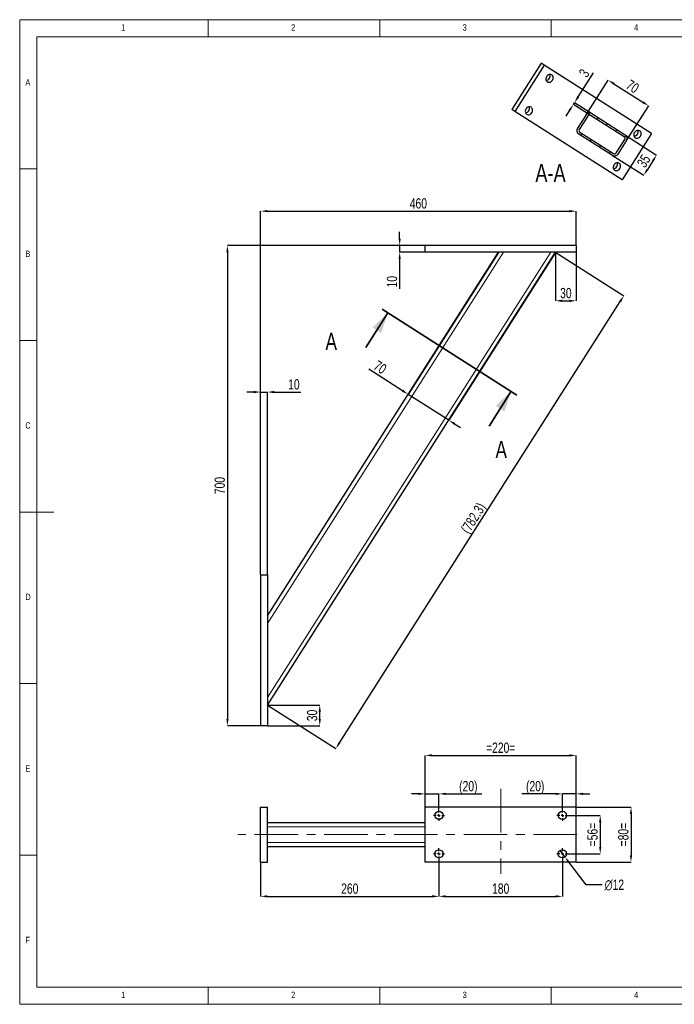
# Model space of a CAD drawing. Header units: millimetres. Extents: x 5 to 415, y 5 to 292.
# Tile 1 of 2: x 5 to 196, y 5 to 292. Entities that reach past the tile are written whole.
import ezdxf

# ---------------------------------------------------------------- set-up
doc = ezdxf.new("R2010")
doc.units = ezdxf.units.MM
doc.header["$PDSIZE"] = -1
doc.linetypes.add('CENTERX2', pattern=[20.32, 12.7, -2.54, 2.54, -2.54])
for name, color, linetype in [('COTES', 1, 'Continuous'), ('NOTES', 6, 'Continuous'), ('TRAIT-FINS', 9, 'Continuous'), ('TRAIT-MIXTES', 3, 'CENTERX2')]:
    doc.layers.add(name, color=color, linetype=linetype)
doc.layers.add('TRAIT-FORT', color=4, linetype='Continuous', lineweight=25)
doc.styles.add('SLDTEXTSTYLE0', font='TXT', dxfattribs={"width": 0.75})
doc.dimstyles.new('SLDDIMSTYLE0', dxfattribs={"dimtxt": 3, "dimasz": 2, "dimexe": 0, "dimexo": 0.0625, "dimgap": 0.75, "dimtad": 1, "dimlfac": 5, "dimrnd": 1e-09, "dimzin": 12, "dimdsep": 46, "dimtxsty": 'SLDTEXTSTYLE0', "dimsah": 1, "dimcen": 0.09, "dimadec": 0, "dimazin": 3, "dimtfac": 1, "dimtmove": 0, "dimatfit": 0, "dimfxl": 1, "dimfrac": 2, "dimtolj": 1, "dimtzin": 12, "dimarcsym": 0})
doc.dimstyles.new('SLDDIMSTYLE1', dxfattribs={"dimtxt": 3, "dimasz": 2, "dimexe": 0, "dimexo": 0.0625, "dimgap": 0.75, "dimtad": 1, "dimlfac": 5, "dimrnd": 1e-09, "dimzin": 12, "dimdsep": 46, "dimtxsty": 'SLDTEXTSTYLE0', "dimsah": 1, "dimcen": 0.09, "dimadec": 0, "dimazin": 3, "dimtfac": 1, "dimtofl": 0, "dimtmove": 0, "dimatfit": 3, "dimfxl": 1, "dimfrac": 2, "dimtolj": 1, "dimtzin": 12, "dimarcsym": 0})
doc.dimstyles.new('SLDDIMSTYLE2', dxfattribs={"dimtxt": 3, "dimasz": 2, "dimexe": 0, "dimexo": 0.0625, "dimgap": 0.75, "dimtad": 1, "dimdec": 0, "dimlfac": 5, "dimrnd": 1e-09, "dimzin": 12, "dimdsep": 46, "dimtxsty": 'SLDTEXTSTYLE0', "dimsah": 1, "dimcen": 0.09, "dimadec": 0, "dimazin": 3, "dimtfac": 1, "dimtdec": 0, "dimtmove": 0, "dimatfit": 0, "dimfxl": 1, "dimfrac": 2, "dimtolj": 1, "dimtzin": 12, "dimarcsym": 0})
doc.dimstyles.new('SLDDIMSTYLE3', dxfattribs={"dimtxt": 3, "dimasz": 2, "dimexe": 0, "dimexo": 0.0625, "dimgap": 0.75, "dimtad": 0, "dimtih": 1, "dimtoh": 1, "dimlfac": 5, "dimrnd": 1e-09, "dimzin": 12, "dimdsep": 46, "dimtxsty": 'SLDTEXTSTYLE0', "dimblk1": 'NONE', "dimsah": 1, "dimcen": 0, "dimadec": 0, "dimazin": 3, "dimtfac": 1, "dimtmove": 0, "dimatfit": 3, "dimldrblk": 'NONE', "dimfxl": 1, "dimfrac": 2, "dimtolj": 1, "dimtzin": 12, "dimarcsym": 0})

# ---------------------------------------------------------------- blocks, each defined once
blk = doc.blocks.new('_D')
at = {"layer": 'COTES', "color": 0, "lineweight": -2, "transparency": 16777216}
for p, q in [((73.25, 183.46), (71.25, 183.46)), ((75.25, 130.26), (75.25, 183.46)), ((75.25, 183.46), (77.25, 183.46)), ((77.25, 130.26), (77.25, 183.46)), ((79.25, 183.46), (87.01, 183.46))]:
    blk.add_line(p, q, dxfattribs=at)
at = {"layer": 'COTES', "color": 0, "transparency": 16777216}
for points in [[(73.25, 183.8), (73.25, 183.13), (75.25, 183.46)], [(79.25, 183.8), (79.25, 183.13), (77.25, 183.46)]]:
    blk.add_solid(points, dxfattribs=at)
at = {"layer": 'Defpoints', "color": 0, "transparency": 16777216}
for p in [(77.25, 183.46), (75.25, 130.2), (77.25, 130.2)]:
    blk.add_point(p, dxfattribs=at)
at = {"layer": 'COTES', "color": 0, "transparency": 16777216, "insert": (84.95, 187.21), "char_height": 3, "attachment_point": 2, "style": 'SLDTEXTSTYLE0'}
blk.add_mtext('\\A1;10', dxfattribs=at)
blk = doc.blocks.new('_D_1')
at = {"layer": 'COTES', "color": 0, "lineweight": -2, "transparency": 16777216}
for p, q in [((115.79, 228.2), (115.79, 230.2)), ((123.19, 226.2), (115.79, 226.2)), ((115.79, 226.2), (115.79, 224.2)), ((123.19, 224.2), (115.79, 224.2)), ((115.79, 222.2), (115.79, 213.57))]:
    blk.add_line(p, q, dxfattribs=at)
at = {"layer": 'COTES', "color": 0, "transparency": 16777216}
for points in [[(115.46, 228.2), (116.13, 228.2), (115.79, 226.2)], [(115.46, 222.2), (116.13, 222.2), (115.79, 224.2)]]:
    blk.add_solid(points, dxfattribs=at)
at = {"layer": 'Defpoints', "color": 0, "transparency": 16777216}
for p in [(115.79, 224.2), (123.25, 226.2), (123.25, 224.2)]:
    blk.add_point(p, dxfattribs=at)
at = {"layer": 'COTES', "color": 0, "transparency": 16777216, "insert": (112.04, 215.63), "char_height": 3, "attachment_point": 2, "rotation": 90, "style": 'SLDTEXTSTYLE0'}
blk.add_mtext('\\A1;10', dxfattribs=at)
blk = doc.blocks.new('_D_2')
at = {"layer": 'COTES', "color": 0, "lineweight": -2, "transparency": 16777216}
for p, q in [((75.25, 130.26), (75.25, 236.2)), ((77.25, 236.2), (165.25, 236.2)), ((167.25, 226.26), (167.25, 236.2))]:
    blk.add_line(p, q, dxfattribs=at)
at = {"layer": 'COTES', "color": 0, "transparency": 16777216}
for points in [[(77.25, 236.53), (77.25, 235.87), (75.25, 236.2)], [(165.25, 236.53), (165.25, 235.87), (167.25, 236.2)]]:
    blk.add_solid(points, dxfattribs=at)
at = {"layer": 'Defpoints', "color": 0, "transparency": 16777216}
for p in [(167.25, 236.2), (167.25, 226.2), (75.25, 130.2)]:
    blk.add_point(p, dxfattribs=at)
at = {"layer": 'COTES', "color": 0, "transparency": 16777216, "insert": (121.25, 239.95), "char_height": 3, "attachment_point": 2, "style": 'SLDTEXTSTYLE0'}
blk.add_mtext('\\A1;460', dxfattribs=at)
blk = doc.blocks.new('_D_3')
at = {"layer": 'COTES', "color": 0, "lineweight": -2, "transparency": 16777216}
for p, q in [((123.19, 226.2), (65.57, 226.2)), ((65.57, 224.2), (65.57, 88.2)), ((75.19, 86.2), (65.57, 86.2))]:
    blk.add_line(p, q, dxfattribs=at)
at = {"layer": 'COTES', "color": 0, "transparency": 16777216}
for points in [[(65.24, 224.2), (65.9, 224.2), (65.57, 226.2)], [(65.24, 88.2), (65.9, 88.2), (65.57, 86.2)]]:
    blk.add_solid(points, dxfattribs=at)
at = {"layer": 'Defpoints', "color": 0, "transparency": 16777216}
for p in [(123.25, 226.2), (65.57, 86.2), (75.25, 86.2)]:
    blk.add_point(p, dxfattribs=at)
at = {"layer": 'COTES', "color": 0, "transparency": 16777216, "insert": (61.82, 156.2), "char_height": 3, "attachment_point": 2, "rotation": 90, "style": 'SLDTEXTSTYLE0'}
blk.add_mtext('\\A1;700', dxfattribs=at)
blk = doc.blocks.new('_D_4')
at = {"layer": 'COTES', "color": 0, "lineweight": -2, "transparency": 16777216}
for p, q in [((161.3, 224.17), (181.16, 211.53)), ((98.23, 81.22), (180.08, 209.84)), ((77.3, 92.17), (97.16, 79.53))]:
    blk.add_line(p, q, dxfattribs=at)
at = {"layer": 'COTES', "color": 0, "transparency": 16777216}
for points in [[(179.8, 210.02), (180.37, 209.66), (181.16, 211.53)], [(97.95, 81.4), (98.51, 81.04), (97.16, 79.53)]]:
    blk.add_solid(points, dxfattribs=at)
at = {"layer": 'Defpoints', "color": 0, "transparency": 16777216}
for p in [(161.25, 224.2), (181.16, 211.53), (77.25, 92.2)]:
    blk.add_point(p, dxfattribs=at)
at = {"layer": 'COTES', "color": 0, "transparency": 16777216, "insert": (135.99, 147.54), "char_height": 3, "attachment_point": 2, "rotation": 57.5288, "style": 'SLDTEXTSTYLE0'}
blk.add_mtext('\\A1;(782.3)', dxfattribs=at)
blk = doc.blocks.new('_D_5')
at = {"layer": 'COTES', "color": 0, "lineweight": -2, "transparency": 16777216}
for p, q in [((161.25, 224.14), (161.25, 210.06)), ((167.25, 224.14), (167.25, 210.06)), ((163.25, 210.06), (165.25, 210.06))]:
    blk.add_line(p, q, dxfattribs=at)
at = {"layer": 'COTES', "color": 0, "transparency": 16777216}
for points in [[(163.25, 210.39), (163.25, 209.73), (161.25, 210.06)], [(165.25, 210.39), (165.25, 209.73), (167.25, 210.06)]]:
    blk.add_solid(points, dxfattribs=at)
at = {"layer": 'Defpoints', "color": 0, "transparency": 16777216}
for p in [(161.25, 224.2), (167.25, 224.2), (167.25, 210.06)]:
    blk.add_point(p, dxfattribs=at)
at = {"layer": 'COTES', "color": 0, "transparency": 16777216, "insert": (164.25, 213.81), "char_height": 3, "attachment_point": 2, "style": 'SLDTEXTSTYLE0'}
blk.add_mtext('\\A1;30', dxfattribs=at)
blk = doc.blocks.new('_D_6')
at = {"layer": 'COTES', "color": 0, "lineweight": -2, "transparency": 16777216}
for p, q in [((77.31, 92.2), (92.5, 92.2)), ((92.5, 88.2), (92.5, 90.2)), ((77.31, 86.2), (92.5, 86.2))]:
    blk.add_line(p, q, dxfattribs=at)
at = {"layer": 'COTES', "color": 0, "transparency": 16777216}
for points in [[(92.16, 90.2), (92.83, 90.2), (92.5, 92.2)], [(92.16, 88.2), (92.83, 88.2), (92.5, 86.2)]]:
    blk.add_solid(points, dxfattribs=at)
at = {"layer": 'Defpoints', "color": 0, "transparency": 16777216}
for p in [(77.25, 92.2), (92.5, 92.2), (77.25, 86.2)]:
    blk.add_point(p, dxfattribs=at)
at = {"layer": 'COTES', "color": 0, "transparency": 16777216, "insert": (88.75, 89.2), "char_height": 3, "attachment_point": 2, "rotation": 90, "style": 'SLDTEXTSTYLE0'}
blk.add_mtext('\\A1;30', dxfattribs=at)
blk = doc.blocks.new('_D_7')
at = {"layer": 'COTES', "color": 0, "lineweight": -2, "transparency": 16777216}
for p, q in [((144.62, 224.15), (118.3, 182.79)), ((161.21, 224.15), (130.11, 175.27)), ((116.62, 183.86), (106.83, 190.09)), ((130.11, 175.27), (118.3, 182.79)), ((131.8, 174.2), (133.49, 173.13))]:
    blk.add_line(p, q, dxfattribs=at)
at = {"layer": 'COTES', "color": 0, "transparency": 16777216}
for points in [[(116.79, 184.15), (116.44, 183.58), (118.3, 182.79)], [(131.98, 174.48), (131.62, 173.92), (130.11, 175.27)]]:
    blk.add_solid(points, dxfattribs=at)
at = {"layer": 'Defpoints', "color": 0, "transparency": 16777216}
for p in [(144.65, 224.2), (161.25, 224.2), (118.3, 182.79)]:
    blk.add_point(p, dxfattribs=at)
at = {"layer": 'COTES', "color": 0, "transparency": 16777216, "insert": (110.9, 191.95), "char_height": 3, "attachment_point": 2, "rotation": 327.5288, "style": 'SLDTEXTSTYLE0'}
blk.add_mtext('\\A1;70', dxfattribs=at)
blk = doc.blocks.new('_D_17')
at = {"layer": 'COTES', "color": 0, "lineweight": -2, "transparency": 16777216}
for p, q in [((75.25, 46.4), (75.25, 36.47)), ((127.25, 47.2), (127.25, 36.47)), ((77.25, 36.47), (125.25, 36.47))]:
    blk.add_line(p, q, dxfattribs=at)
at = {"layer": 'COTES', "color": 0, "transparency": 16777216}
for points in [[(77.25, 36.8), (77.25, 36.13), (75.25, 36.47)], [(125.25, 36.8), (125.25, 36.13), (127.25, 36.47)]]:
    blk.add_solid(points, dxfattribs=at)
at = {"layer": 'Defpoints', "color": 0, "transparency": 16777216}
for p in [(75.25, 46.47), (127.25, 47.27), (127.25, 36.47)]:
    blk.add_point(p, dxfattribs=at)
at = {"layer": 'COTES', "color": 0, "transparency": 16777216, "insert": (101.25, 40.22), "char_height": 3, "attachment_point": 2, "style": 'SLDTEXTSTYLE0'}
blk.add_mtext('\\A1;260', dxfattribs=at)
blk = doc.blocks.new('_D_18')
at = {"layer": 'COTES', "color": 0, "lineweight": -2, "transparency": 16777216}
for p, q in [((127.25, 47.2), (127.25, 36.47)), ((163.25, 47.2), (163.25, 36.47)), ((129.25, 36.47), (161.25, 36.47))]:
    blk.add_line(p, q, dxfattribs=at)
at = {"layer": 'COTES', "color": 0, "transparency": 16777216}
for points in [[(129.25, 36.8), (129.25, 36.13), (127.25, 36.47)], [(161.25, 36.8), (161.25, 36.13), (163.25, 36.47)]]:
    blk.add_solid(points, dxfattribs=at)
at = {"layer": 'Defpoints', "color": 0, "transparency": 16777216}
for p in [(127.25, 47.27), (163.25, 47.27), (163.25, 36.47)]:
    blk.add_point(p, dxfattribs=at)
at = {"layer": 'COTES', "color": 0, "transparency": 16777216, "insert": (145.25, 40.22), "char_height": 3, "attachment_point": 2, "style": 'SLDTEXTSTYLE0'}
blk.add_mtext('\\A1;180', dxfattribs=at)
blk = doc.blocks.new('_D_19')
at = {"layer": 'COTES', "color": 0, "lineweight": -2, "transparency": 16777216}
for p, q in [((123.25, 62.53), (123.25, 77.55)), ((125.25, 77.55), (165.25, 77.55)), ((167.25, 62.53), (167.25, 77.55))]:
    blk.add_line(p, q, dxfattribs=at)
at = {"layer": 'COTES', "color": 0, "transparency": 16777216}
for points in [[(125.25, 77.89), (125.25, 77.22), (123.25, 77.55)], [(165.25, 77.89), (165.25, 77.22), (167.25, 77.55)]]:
    blk.add_solid(points, dxfattribs=at)
at = {"layer": 'Defpoints', "color": 0, "transparency": 16777216}
for p in [(167.25, 77.55), (123.25, 62.47), (167.25, 62.47)]:
    blk.add_point(p, dxfattribs=at)
at = {"layer": 'COTES', "color": 0, "transparency": 16777216, "insert": (145.25, 81.3), "char_height": 3, "attachment_point": 2, "style": 'SLDTEXTSTYLE0'}
blk.add_mtext('\\A1;=220=', dxfattribs=at)
blk = doc.blocks.new('_D_20')
at = {"layer": 'COTES', "color": 0, "lineweight": -2, "transparency": 16777216}
for p, q in [((164.91, 60.07), (174.27, 60.07)), ((174.27, 58.07), (174.27, 50.87)), ((164.91, 48.87), (174.27, 48.87))]:
    blk.add_line(p, q, dxfattribs=at)
at = {"layer": 'COTES', "color": 0, "transparency": 16777216}
for points in [[(173.94, 58.07), (174.6, 58.07), (174.27, 60.07)], [(173.94, 50.87), (174.6, 50.87), (174.27, 48.87)]]:
    blk.add_solid(points, dxfattribs=at)
at = {"layer": 'Defpoints', "color": 0, "transparency": 16777216}
for p in [(164.85, 60.07), (164.85, 48.87), (174.27, 48.87)]:
    blk.add_point(p, dxfattribs=at)
at = {"layer": 'COTES', "color": 0, "transparency": 16777216, "insert": (170.52, 54.47), "char_height": 3, "attachment_point": 2, "rotation": 90, "style": 'SLDTEXTSTYLE0'}
blk.add_mtext('\\A1;=56=', dxfattribs=at)
blk = doc.blocks.new('_D_21')
at = {"layer": 'COTES', "color": 0, "lineweight": -2, "transparency": 16777216}
for p, q in [((167.31, 62.47), (183.25, 62.47)), ((183.25, 60.47), (183.25, 48.47)), ((167.31, 46.47), (183.25, 46.47))]:
    blk.add_line(p, q, dxfattribs=at)
at = {"layer": 'COTES', "color": 0, "transparency": 16777216}
for points in [[(182.91, 60.47), (183.58, 60.47), (183.25, 62.47)], [(182.91, 48.47), (183.58, 48.47), (183.25, 46.47)]]:
    blk.add_solid(points, dxfattribs=at)
at = {"layer": 'Defpoints', "color": 0, "transparency": 16777216}
for p in [(167.25, 62.47), (167.25, 46.47), (183.25, 46.47)]:
    blk.add_point(p, dxfattribs=at)
at = {"layer": 'COTES', "color": 0, "transparency": 16777216, "insert": (179.5, 54.47), "char_height": 3, "attachment_point": 2, "rotation": 90, "style": 'SLDTEXTSTYLE0'}
blk.add_mtext('\\A1;=80=', dxfattribs=at)
blk = doc.blocks.new('_D_22')
at = {"layer": 'COTES', "color": 0, "lineweight": -2, "transparency": 16777216}
for p, q in [((162.51, 49.82), (163.98, 47.92)), ((170.22, 39.85), (165.21, 46.34)), ((174.8, 39.85), (170.22, 39.85))]:
    blk.add_line(p, q, dxfattribs=at)
at = {"layer": 'COTES', "color": 0, "transparency": 16777216}
blk.add_solid([(165.47, 46.54), (164.94, 46.13), (163.98, 47.92)], dxfattribs=at)
at = {"layer": 'Defpoints', "color": 0, "transparency": 16777216}
for p in [(162.51, 49.82), (163.98, 47.92)]:
    blk.add_point(p, dxfattribs=at)
at = {"layer": 'COTES', "color": 0, "transparency": 16777216, "insert": (175.55, 41.35), "char_height": 3, "attachment_point": 1, "style": 'SLDTEXTSTYLE0'}
blk.add_mtext('\\A1;∅12', dxfattribs=at)
blk = doc.blocks.new('_NONE')
blk = doc.blocks.new('_D_23')
at = {"layer": 'COTES', "color": 0, "lineweight": -2, "transparency": 16777216}
for p, q in [((161.25, 66.34), (151.37, 66.34)), ((163.25, 61.73), (163.25, 66.34)), ((167.25, 66.34), (163.25, 66.34)), ((167.25, 62.53), (167.25, 66.34)), ((169.25, 66.34), (171.25, 66.34))]:
    blk.add_line(p, q, dxfattribs=at)
at = {"layer": 'COTES', "color": 0, "transparency": 16777216}
for points in [[(161.25, 66.67), (161.25, 66.01), (163.25, 66.34)], [(169.25, 66.67), (169.25, 66.01), (167.25, 66.34)]]:
    blk.add_solid(points, dxfattribs=at)
at = {"layer": 'Defpoints', "color": 0, "transparency": 16777216}
for p in [(167.25, 66.34), (163.25, 61.67), (167.25, 62.47)]:
    blk.add_point(p, dxfattribs=at)
at = {"layer": 'COTES', "color": 0, "transparency": 16777216, "insert": (155.31, 70.09), "char_height": 3, "attachment_point": 2, "style": 'SLDTEXTSTYLE0'}
blk.add_mtext('\\A1;(20)', dxfattribs=at)
blk = doc.blocks.new('_D_24')
at = {"layer": 'COTES', "color": 0, "lineweight": -2, "transparency": 16777216}
for p, q in [((121.25, 66.34), (119.25, 66.34)), ((123.25, 62.53), (123.25, 66.34)), ((123.25, 66.34), (127.25, 66.34)), ((127.25, 61.73), (127.25, 66.34)), ((129.25, 66.34), (139.75, 66.34))]:
    blk.add_line(p, q, dxfattribs=at)
at = {"layer": 'COTES', "color": 0, "transparency": 16777216}
for points in [[(121.25, 66.67), (121.25, 66.01), (123.25, 66.34)], [(129.25, 66.67), (129.25, 66.01), (127.25, 66.34)]]:
    blk.add_solid(points, dxfattribs=at)
at = {"layer": 'Defpoints', "color": 0, "transparency": 16777216}
for p in [(123.25, 66.34), (123.25, 62.47), (127.25, 61.67)]:
    blk.add_point(p, dxfattribs=at)
at = {"layer": 'COTES', "color": 0, "transparency": 16777216, "insert": (135.81, 70.09), "char_height": 3, "attachment_point": 2, "style": 'SLDTEXTSTYLE0'}
blk.add_mtext('\\A1;(20)', dxfattribs=at)
blk = doc.blocks.new('SW_CENTERMARKSYMBOL_4')
at = {"layer": 'TRAIT-MIXTES', "color": 0}
for p, q in [((-0.8, 0), (-1.6, 0)), ((0, 0), (-0.4, 0)), ((0, 0.8), (0, 1.6)), ((0, 0), (0, 0.4)), ((0, 0), (0, -0.4)), ((0, 0), (0.4, 0)), ((0.8, 0), (1.6, 0)), ((0, -0.8), (0, -1.6))]:
    blk.add_line(p, q, dxfattribs=at)
blk = doc.blocks.new('SW_CENTERMARKSYMBOL_5')
at = {"layer": 'TRAIT-MIXTES', "color": 0}
for p, q in [((-0.8, 0), (-1.6, 0)), ((0, 0), (-0.4, 0)), ((0, 0.8), (0, 1.6)), ((0, 0), (0, 0.4)), ((0, 0), (0, -0.4)), ((0, 0), (0.4, 0)), ((0.8, 0), (1.6, 0)), ((0, -0.8), (0, -1.6))]:
    blk.add_line(p, q, dxfattribs=at)
blk = doc.blocks.new('SW_CENTERMARKSYMBOL_6')
at = {"layer": 'TRAIT-MIXTES', "color": 0}
for p, q in [((-0.8, 0), (-1.6, 0)), ((0, 0), (-0.4, 0)), ((0, 0.8), (0, 1.6)), ((0, 0), (0, 0.4)), ((0, 0), (0, -0.4)), ((0, 0), (0.4, 0)), ((0.8, 0), (1.6, 0)), ((0, -0.8), (0, -1.6))]:
    blk.add_line(p, q, dxfattribs=at)
blk = doc.blocks.new('SW_CENTERMARKSYMBOL_7')
at = {"layer": 'TRAIT-MIXTES', "color": 0}
for p, q in [((-0.8, 0), (-1.6, 0)), ((0, 0), (-0.4, 0)), ((0, 0.8), (0, 1.6)), ((0, 0), (0, 0.4)), ((0, 0), (0, -0.4)), ((0, 0), (0.4, 0)), ((0.8, 0), (1.6, 0)), ((0, -0.8), (0, -1.6))]:
    blk.add_line(p, q, dxfattribs=at)
blk = doc.blocks.new('_D_25')
at = {"layer": 'COTES', "color": 0, "lineweight": -2, "transparency": 16777216}
for p, q in [((170.16, 264.28), (176.59, 274.39)), ((178.28, 273.32), (186.72, 267.95)), ((181.97, 256.77), (188.41, 266.87))]:
    blk.add_line(p, q, dxfattribs=at)
at = {"layer": 'COTES', "color": 0, "transparency": 16777216}
for points in [[(178.46, 273.6), (178.1, 273.04), (176.59, 274.39)], [(186.9, 268.23), (186.54, 267.67), (188.41, 266.87)]]:
    blk.add_solid(points, dxfattribs=at)
at = {"layer": 'Defpoints', "color": 0, "transparency": 16777216}
for p in [(170.13, 264.23), (188.41, 266.87), (181.94, 256.71)]:
    blk.add_point(p, dxfattribs=at)
at = {"layer": 'COTES', "color": 0, "transparency": 16777216, "insert": (184.51, 273.8), "char_height": 3, "attachment_point": 2, "rotation": 327.5288, "style": 'SLDTEXTSTYLE0'}
blk.add_mtext('\\A1;70', dxfattribs=at)
blk = doc.blocks.new('_D_26')
at = {"layer": 'COTES', "color": 0, "lineweight": -2, "transparency": 16777216}
for p, q in [((181.62, 258.34), (190.72, 252.55)), ((177.86, 252.43), (186.96, 246.64)), ((189.64, 250.86), (188.03, 248.33))]:
    blk.add_line(p, q, dxfattribs=at)
at = {"layer": 'COTES', "color": 0, "transparency": 16777216}
for points in [[(189.36, 251.04), (189.92, 250.68), (190.72, 252.55)], [(187.75, 248.51), (188.31, 248.15), (186.96, 246.64)]]:
    blk.add_solid(points, dxfattribs=at)
at = {"layer": 'Defpoints', "color": 0, "transparency": 16777216}
for p in [(181.57, 258.37), (177.81, 252.46), (186.96, 246.64)]:
    blk.add_point(p, dxfattribs=at)
at = {"layer": 'COTES', "color": 0, "transparency": 16777216, "insert": (185.67, 251.61), "char_height": 3, "attachment_point": 2, "rotation": 57.5288, "style": 'SLDTEXTSTYLE0'}
blk.add_mtext('\\A1;35', dxfattribs=at)
blk = doc.blocks.new('_D_27')
at = {"layer": 'COTES', "color": 0, "lineweight": -2, "transparency": 16777216}
for p, q in [((167.83, 269.48), (172.29, 276.49)), ((166.43, 267.29), (166.76, 267.8)), ((171.41, 264.12), (166.43, 267.29)), ((171.73, 264.63), (166.76, 267.8)), ((165.36, 265.6), (164.29, 263.92))]:
    blk.add_line(p, q, dxfattribs=at)
at = {"layer": 'COTES', "color": 0, "transparency": 16777216}
for points in [[(165.08, 265.78), (165.64, 265.42), (166.43, 267.29)], [(167.55, 269.66), (168.11, 269.3), (166.76, 267.8)]]:
    blk.add_solid(points, dxfattribs=at)
at = {"layer": 'Defpoints', "color": 0, "transparency": 16777216}
for p in [(166.76, 267.8), (171.46, 264.09), (171.78, 264.6)]:
    blk.add_point(p, dxfattribs=at)
at = {"layer": 'COTES', "color": 0, "transparency": 16777216, "insert": (168.32, 277.24), "char_height": 3, "attachment_point": 2, "rotation": 57.5288, "style": 'SLDTEXTSTYLE0'}
blk.add_mtext('\\A1;3', dxfattribs=at)

msp = doc.modelspace()

# ---------------------------------------------------------------- hatches: boundary and pattern name
at = {"layer": 'TRAIT-FINS'}
h = msp.add_hatch(dxfattribs=at)
h.set_pattern_fill('ANSI31', color=256, angle=3e-322, style=0)
edge = h.paths.add_edge_path(flags=0)
edge.add_arc((180.9256, 257.3566), 1.2, 327.528808, 417.528808)
edge.add_line((181.5699, 258.369), (171.7834, 264.5968))
edge.add_arc((171.1391, 263.5844), 1.2, 57.528808, 147.528808)
edge.add_line((170.1267, 264.2286), (167.6571, 260.3478))
edge.add_arc((168.6695, 259.7035), 1.2, 147.528808, 237.528808)
edge.add_line((168.0253, 258.6912), (177.8117, 252.4634))
edge.add_arc((178.456, 253.4758), 1.2, 237.528808, 327.528808)
edge.add_line((179.4684, 252.8315), (181.938, 256.7124))
edge = h.paths.add_edge_path(flags=0)
edge.add_arc((171.1391, 263.5844), 0.6, 57.528808, 147.528808, ccw=False)
edge.add_line((171.4613, 264.0906), (181.2477, 257.8628))
edge.add_arc((180.9256, 257.3566), 0.6, -32.471192, 57.528808, ccw=False)
edge.add_line((181.4318, 257.0345), (178.9622, 253.1537))
edge.add_arc((178.456, 253.4758), 0.6, 237.528808, 327.528808, ccw=False)
edge.add_line((178.1339, 252.9696), (168.3474, 259.1973))
edge.add_arc((168.6695, 259.7035), 0.6, 147.528808, 237.528808, ccw=False)
edge.add_line((168.1633, 260.0257), (170.6329, 263.9065))

# ---------------------------------------------------------------- linework, layer by layer
at = {"lineweight": 18}
for p, q in [((415, 292), (5, 292)), ((5, 292), (5, 5)), ((60, 287), (60, 292)), ((110, 292), (110, 287)), ((160, 287), (160, 292)), ((410, 287), (10, 287)), ((10, 287), (10, 10)), ((10, 248.5), (5, 248.5)), ((77.2483, 116.0417), (146.0763, 224.2)), ((77.2483, 94.4352), (159.8259, 224.2)), ((5, 198.5), (10, 198.5)), ((5, 148.5), (15, 148.5)), ((5, 98.5), (10, 98.5)), ((77.2483, 56.767), (123.2483, 56.767)), ((77.2483, 52.167), (123.2483, 52.167)), ((10, 48.5), (5, 48.5)), ((10, 10), (410, 10)), ((60, 5), (60, 10)), ((110, 10), (110, 5)), ((160, 5), (160, 10)), ((5, 5), (415, 5))]:
    msp.add_line(p, q, dxfattribs=at)
at = {"lineweight": 35}
for p, q in [((110.6661, 207.6149), (149.9735, 182.6011)), ((105.9109, 196.4172), (112.3534, 206.5412)), ((141.8437, 173.5509), (148.2862, 183.6749))]:
    msp.add_line(p, q, dxfattribs=at)
for points in [[(112.3534, 206.5412), (107.8667, 202.2845), (110.3977, 200.6739)], [(148.2862, 183.6749), (143.7994, 179.4182), (146.3304, 177.8076)]]:
    msp.add_solid(points, dxfattribs=at)
at = {"layer": 'TRAIT-FORT', "lineweight": 25}
for p, q in [((157.0452, 279.3095), (148.4552, 265.8109)), ((157.9511, 278.733), (149.3611, 265.2344)), ((157.9511, 278.733), (157.0452, 279.3095)), ((189.2688, 258.8036), (157.9511, 278.733)), ((149.3611, 265.2344), (148.4552, 265.8109)), ((180.6788, 245.305), (149.3611, 265.2344)), ((170.1267, 264.2286), (167.6571, 260.3478)), ((181.2477, 257.8628), (171.4613, 264.0906)), ((181.5699, 258.369), (171.7834, 264.5968)), ((170.6329, 263.9065), (168.1633, 260.0257)), ((168.0253, 258.6912), (177.8117, 252.4634)), ((168.3474, 259.1973), (178.1339, 252.9696)), ((189.2688, 258.8036), (180.6788, 245.305)), ((178.9622, 253.1537), (181.4318, 257.0345)), ((179.4684, 252.8315), (181.938, 256.7124)), ((77.2483, 118.2768), (144.654, 224.2)), ((77.2483, 92.2), (161.2483, 224.2)), ((123.2483, 224.2), (123.2483, 226.2)), ((167.2483, 226.2), (123.2483, 226.2)), ((167.2483, 224.2), (123.2483, 224.2)), ((167.2483, 226.2), (167.2483, 224.2)), ((75.2483, 130.2), (77.2483, 130.2)), ((75.2483, 130.2), (75.2483, 86.2)), ((77.2483, 130.2), (77.2483, 86.2)), ((77.2483, 86.2), (75.2483, 86.2)), ((75.2483, 62.467), (77.2483, 62.467)), ((75.2483, 46.467), (75.2483, 62.467)), ((77.2483, 46.467), (77.2483, 62.467)), ((123.2483, 46.467), (123.2483, 62.467)), ((167.2483, 62.467), (123.2483, 62.467)), ((167.2483, 46.467), (167.2483, 62.467)), ((77.2483, 57.967), (123.2483, 57.967)), ((77.2483, 50.967), (123.2483, 50.967)), ((75.2483, 46.467), (77.2483, 46.467)), ((167.2483, 46.467), (123.2483, 46.467))]:
    msp.add_line(p, q, dxfattribs=at)
at = {"layer": 'TRAIT-FORT', "lineweight": 25, "flags": 128}
for points in [[(160.3638, 274.3529), (160.4894, 274.6011), (160.5621, 274.8651), (160.5781, 275.1309), (160.5365, 275.384), (160.4395, 275.6108), (160.2925, 275.7991), (160.1032, 275.9387), (159.8819, 276.0222), (159.6406, 276.045), (159.3922, 276.0058), (159.1501, 275.9069), (158.9274, 275.7535), (158.7361, 275.5539), (158.5866, 275.3188), (158.4867, 275.061), (158.4421, 274.7943), (158.4549, 274.5331), (158.5247, 274.2915), (158.6475, 274.0825), (158.8169, 273.9174), (159.0235, 273.8051), (159.2564, 273.7516), (159.503, 273.7598), (159.7499, 273.8293), (159.9838, 273.9564), (160.1922, 274.1341), (160.3638, 274.3529)], [(154.3508, 264.9039), (154.4763, 265.1521), (154.5491, 265.4161), (154.5651, 265.6818), (154.5235, 265.9349), (154.4265, 266.1618), (154.2795, 266.3501), (154.0902, 266.4897), (153.8689, 266.5732), (153.6276, 266.596), (153.3792, 266.5568), (153.1371, 266.4579), (152.9144, 266.3045), (152.7231, 266.1048), (152.5735, 265.8698), (152.4737, 265.6119), (152.4291, 265.3452), (152.4419, 265.0841), (152.5117, 264.8425), (152.6345, 264.6335), (152.8039, 264.4684), (153.0105, 264.3561), (153.2434, 264.3026), (153.49, 264.3108), (153.7369, 264.3803), (153.9708, 264.5074), (154.1792, 264.6851), (154.3508, 264.9039)], [(185.9873, 258.0471), (186.1129, 258.2952), (186.1856, 258.5592), (186.2016, 258.825), (186.16, 259.0781), (186.0631, 259.3049), (185.916, 259.4932), (185.7267, 259.6329), (185.5054, 259.7163), (185.2641, 259.7391), (185.0157, 259.7), (184.7736, 259.601), (184.551, 259.4476), (184.3597, 259.248), (184.2101, 259.0129), (184.1103, 258.7551), (184.0656, 258.4884), (184.0785, 258.2272), (184.1482, 257.9856), (184.2711, 257.7766), (184.4404, 257.6115), (184.6471, 257.4992), (184.88, 257.4457), (185.1265, 257.4539), (185.3734, 257.5235), (185.6073, 257.6505), (185.8157, 257.8282), (185.9873, 258.0471)], [(179.9743, 248.598), (180.0999, 248.8462), (180.1726, 249.1102), (180.1886, 249.376), (180.147, 249.6291), (180.0501, 249.8559), (179.903, 250.0442), (179.7137, 250.1839), (179.4924, 250.2673), (179.2511, 250.2901), (179.0027, 250.251), (178.7606, 250.152), (178.5379, 249.9986), (178.3467, 249.799), (178.1971, 249.5639), (178.0973, 249.3061), (178.0526, 249.0394), (178.0655, 248.7782), (178.1352, 248.5366), (178.2581, 248.3276), (178.4274, 248.1625), (178.6341, 248.0502), (178.8669, 247.9967), (179.1135, 248.0049), (179.3604, 248.0745), (179.5943, 248.2015), (179.8027, 248.3792), (179.9743, 248.598)]]:
    msp.add_lwpolyline(points, dxfattribs=at)
at = {"layer": 'TRAIT-FORT', "lineweight": 25}
for centre in [(127.2483, 60.067), (163.2483, 60.067), (127.2483, 48.867), (163.2483, 48.867)]:
    msp.add_circle(centre, 1.2, dxfattribs=at)
for centre, radius, start, end in [((158.3664, 275.624), 1.3056, 276.339727, 18.717888), ((152.3534, 266.175), 1.3056, 276.339727, 18.717888), ((171.1391, 263.5844), 1.2, 57.528808, 147.528808), ((171.1391, 263.5844), 0.6, 57.528808, 147.528808), ((168.6695, 259.7035), 1.2, 147.528808, 237.528808), ((168.6695, 259.7035), 0.6, 147.528808, 237.528808), ((180.9256, 257.3566), 1.2, 327.528808, 57.528808), ((183.9899, 259.3181), 1.3056, 276.339727, 18.717888), ((180.9256, 257.3566), 0.6, 327.528808, 57.528808), ((178.456, 253.4758), 1.2, 237.528808, 327.528808), ((178.456, 253.4758), 0.6, 237.528808, 327.528808), ((177.9769, 249.8691), 1.3056, 276.339727, 18.717888)]:
    msp.add_arc(centre, radius, start, end, dxfattribs=at)
at = {"layer": 'TRAIT-MIXTES', "lineweight": 18}
for p, q in [((145.2483, 67.7966), (145.2483, 42.9998)), ((167.4841, 54.5419), (68.5826, 54.5419))]:
    msp.add_line(p, q, dxfattribs=at)

# ---------------------------------------------------------------- block references
at = {"layer": 'TRAIT-MIXTES'}
for name, p in [('SW_CENTERMARKSYMBOL_7', (127.2483, 60.067)), ('SW_CENTERMARKSYMBOL_5', (163.2483, 60.067)), ('SW_CENTERMARKSYMBOL_6', (127.2483, 48.867)), ('SW_CENTERMARKSYMBOL_4', (163.2483, 48.867))]:
    msp.add_blockref(name, p, dxfattribs=at)

# ---------------------------------------------------------------- texts
at = {"char_height": 5, "attachment_point": 1, "style": 'SLDTEXTSTYLE0'}
for insert in [(94.1688, 200.7537), (143.7305, 169.2145)]:
    msp.add_mtext('A', dxfattribs=dict(at, insert=insert))
at = {"layer": 'NOTES', "style": 'SLDTEXTSTYLE0'}
for s, insert, char_height, attachment_point in [('1', (34.5833, 290.668), 1.8521, 1), ('2', (84.1667, 290.668), 1.8521, 1), ('3', (134.1667, 290.668), 1.8521, 1), ('4', (184.1667, 290.668), 1.8521, 1), ('A', (6.6667, 274.668), 1.8521, 1), ('A-A', (159.7772, 249.9423), 5.29167, 2), ('B', (6.6667, 224.668), 1.8521, 1), ('C', (6.6667, 174.668), 1.8521, 1), ('D', (6.6667, 124.668), 1.8521, 1), ('E', (6.6667, 74.668), 1.8521, 1), ('F', (6.6667, 24.668), 1.8521, 1), ('1', (34.5833, 8.668), 1.8521, 1), ('2', (84.1667, 8.668), 1.8521, 1), ('3', (134.1667, 8.668), 1.8521, 1), ('4', (184.1667, 8.668), 1.8521, 1)]:
    msp.add_mtext(s, dxfattribs=dict(at, insert=insert, char_height=char_height, attachment_point=attachment_point))

# ---------------------------------------------------------------- dimensions: what is measured, and where the dimension line sits
at = {"layer": 'COTES'}
for base, p1, p2, angle, dimstyle, picture, middle in [((166.7558, 267.7961), (171.4613, 264.0906), (171.7834, 264.5968), 57.528808, 'SLDDIMSTYLE0', '_D_27', (171.4825, 275.2239)), ((188.4051, 266.8749), (170.1267, 264.2286), (181.938, 256.7124), 327.528808, 'SLDDIMSTYLE1', '_D_25', (182.4994, 270.633)), ((186.9583, 246.6428), (181.5699, 258.369), (177.8117, 252.4634), 57.528808, 'SLDDIMSTYLE0', '_D_26', (188.8374, 249.5957)), ((115.7947, 224.2), (123.2483, 226.2), (123.2483, 224.2), 90, 'SLDDIMSTYLE0', '_D_1', (115.7947, 215.6302)), ((65.5695, 86.2), (123.2483, 226.2), (75.2483, 86.2), 90, 'SLDDIMSTYLE1', '_D_3', (65.5695, 156.2)), ((118.3028, 182.791), (161.2483, 224.2), (144.654, 224.2), 327.528808, 'SLDDIMSTYLE0', '_D_7', (108.8879, 188.7823)), ((92.4958, 92.2), (77.2483, 86.2), (77.2483, 92.2), 90, 'SLDDIMSTYLE0', '_D_6', (92.4958, 89.2))]:
    dim = msp.add_linear_dim(base=base, p1=p1, p2=p2, angle=angle, dimstyle=dimstyle, dxfattribs=at)
    dim.commit()
    dim.dimension.update_dxf_attribs({"geometry": picture, "text_midpoint": middle, "dimtype": 160})
for base, p1, p2, dimstyle, picture, middle in [((167.2483, 236.2), (75.2483, 130.2), (167.2483, 226.2), 'SLDDIMSTYLE1', '_D_2', (121.2483, 236.2)), ((167.2483, 210.0605), (161.2483, 224.2), (167.2483, 224.2), 'SLDDIMSTYLE2', '_D_5', (164.2483, 210.0605)), ((77.2483, 183.4637), (75.2483, 130.2), (77.2483, 130.2), 'SLDDIMSTYLE0', '_D', (84.9486, 183.4637)), ((127.2483, 36.467), (75.2483, 46.467), (127.2483, 47.267), 'SLDDIMSTYLE1', '_D_17', (101.2483, 36.467)), ((163.2483, 36.467), (127.2483, 47.267), (163.2483, 47.267), 'SLDDIMSTYLE1', '_D_18', (145.2483, 36.467))]:
    dim = msp.add_linear_dim(base=base, p1=p1, p2=p2, dimstyle=dimstyle, dxfattribs=at)
    dim.commit()
    dim.dimension.update_dxf_attribs({"geometry": picture, "text_midpoint": middle, "dimtype": 160})
for base, p1, p2, angle, text, picture, middle in [((181.1576, 211.5304), (77.2483, 92.2), (161.2483, 224.2), 57.528808, '(<>)', '_D_4', (139.1576, 145.5304)), ((183.2483, 46.467), (167.2483, 62.467), (167.2483, 46.467), 90, '=<>=', '_D_21', (183.2483, 54.467)), ((174.27, 48.867), (164.8483, 60.067), (164.8483, 48.867), 90, '=<>=', '_D_20', (174.27, 54.467))]:
    dim = msp.add_linear_dim(base=base, p1=p1, p2=p2, angle=angle, text=text, dimstyle='SLDDIMSTYLE1', dxfattribs=at)
    dim.commit()
    dim.dimension.update_dxf_attribs({"geometry": picture, "text_midpoint": middle, "dimtype": 160})
for base, p1, p2, text, dimstyle, picture, middle in [((167.2483, 77.5529), (123.2483, 62.467), (167.2483, 62.467), '=<>=', 'SLDDIMSTYLE1', '_D_19', (145.2483, 77.5529)), ((123.2483, 66.3389), (127.2483, 61.667), (123.2483, 62.467), '(<>)', 'SLDDIMSTYLE0', '_D_24', (135.8101, 66.3389)), ((167.2483, 66.3389), (163.2483, 61.667), (167.2483, 62.467), '(<>)', 'SLDDIMSTYLE0', '_D_23', (155.3108, 66.3389))]:
    dim = msp.add_linear_dim(base=base, p1=p1, p2=p2, text=text, dimstyle=dimstyle, dxfattribs=at)
    dim.commit()
    dim.dimension.update_dxf_attribs({"geometry": picture, "text_midpoint": middle, "dimtype": 160})
dim = msp.add_diameter_dim_2p(p1=(162.5139, 49.816), p2=(163.9827, 47.9179), dimstyle='SLDDIMSTYLE3', dxfattribs=at)
dim.commit()
dim.dimension.update_dxf_attribs({"geometry": '_D_22', "text_midpoint": (178.1785, 39.8517), "dimtype": 163})

doc.saveas('drawing.dxf')
